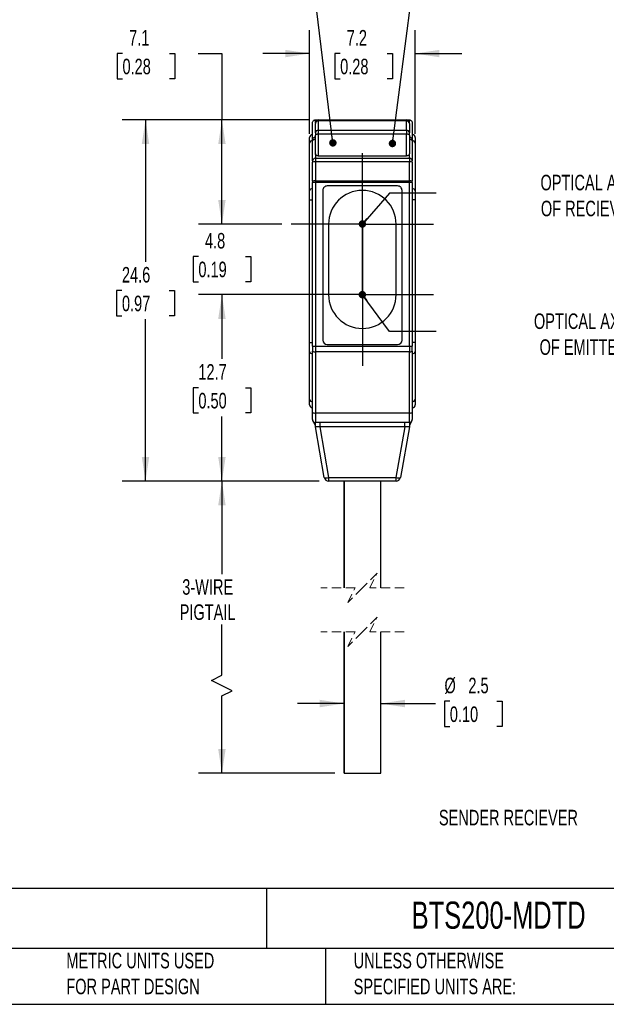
# Model space of a CAD drawing. Header units: millimetres. Extents: x 3 to 137, y 3 to 105.
# Tile 2 of 5: x 61 to 101, y 3 to 70. Entities that reach past the tile are written whole.
import ezdxf

# ---------------------------------------------------------------- set-up
doc = ezdxf.new("R2010")
doc.units = ezdxf.units.MM
doc.header["$LTSCALE"] = 0.5
doc.linetypes.add('CENTERX2', pattern=[20.32, 12.7, -2.54, 2.54, -2.54])
doc.linetypes.add('HIDDEN', pattern=[1.905, 1.27, -0.635])
doc.layers.add('CENTER', color=40, linetype='CENTERX2')
doc.layers.add('DIMENSIONS', color=140, linetype='Continuous', lineweight=25)
doc.layers.add('TEXT', color=140, linetype='Continuous', lineweight=25)
doc.styles.add('SLDTEXTSTYLE0', font='TXT', dxfattribs={"width": 0.7})
doc.dimstyles.new('SLDDIMSTYLE0', dxfattribs={"dimtxt": 1.079004, "dimasz": 1.651, "dimexe": 0, "dimexo": 0.0625, "dimgap": 0.269751, "dimtad": 0, "dimtih": 1, "dimtoh": 1, "dimrnd": 1e-09, "dimzin": 12, "dimdsep": 46, "dimtxsty": 'SLDTEXTSTYLE0', "dimsah": 1, "dimcen": 0.09, "dimadec": 0, "dimazin": 3, "dimtfac": 1, "dimtmove": 0, "dimatfit": 0, "dimfxl": 0, "dimfrac": 2, "dimtolj": 1, "dimtzin": 12, "dimarcsym": 0})
doc.dimstyles.new('SLDDIMSTYLE1', dxfattribs={"dimtxt": 1.079004, "dimasz": 1.651, "dimexe": 0, "dimexo": 0.0625, "dimgap": 0.269751, "dimtad": 0, "dimtih": 1, "dimtoh": 1, "dimrnd": 1e-09, "dimzin": 12, "dimdsep": 46, "dimtxsty": 'SLDTEXTSTYLE0', "dimsah": 1, "dimcen": 0.09, "dimadec": 0, "dimazin": 3, "dimtfac": 1, "dimtofl": 0, "dimtmove": 0, "dimatfit": 3, "dimfxl": 0, "dimfrac": 2, "dimtolj": 1, "dimtzin": 12, "dimarcsym": 0})
doc.dimstyles.new('SLDDIMSTYLE2', dxfattribs={"dimtxt": 0.18, "dimasz": 0.508, "dimexe": 0, "dimexo": 0.0625, "dimgap": 0, "dimtad": 0, "dimtih": 1, "dimtoh": 1, "dimdec": 0, "dimrnd": 1e-09, "dimzin": 0, "dimdsep": 46, "dimtxsty": 'Standard', "dimblk1": 'DOT', "dimblk2": 'DOT', "dimsah": 1, "dimcen": 0.09, "dimadec": 0, "dimazin": 0, "dimtfac": 0.508, "dimtdec": 0, "dimtofl": 0, "dimtmove": 0, "dimatfit": 3, "dimldrblk": 'DOT', "dimfxl": 0, "dimfrac": 2, "dimtolj": 1, "dimtzin": 0, "dimarcsym": 0})

# ---------------------------------------------------------------- blocks, each defined once
blk = doc.blocks.new('_D')
at = {"layer": 'DIMENSIONS'}
for p, q in [((80.796, 62.462), (80.796, 69.507)), ((87.996, 62.462), (87.996, 69.507)), ((80.796, 67.92), (77.621, 67.92)), ((82.884, 67.92), (82.521, 67.92)), ((82.521, 67.92), (82.521, 66.205)), ((86.09, 67.92), (86.452, 67.92)), ((86.452, 67.92), (86.452, 66.205)), ((87.996, 67.92), (91.171, 67.92)), ((82.521, 66.205), (82.884, 66.205)), ((86.452, 66.205), (86.09, 66.205))]:
    blk.add_line(p, q, dxfattribs=at)
for points in [[(80.796, 67.92), (79.145, 68.174), (79.145, 67.666)], [(87.996, 67.92), (89.647, 67.666), (89.647, 68.174)]]:
    blk.add_solid(points, dxfattribs=at)
at = {"layer": 'DIMENSIONS', "char_height": 1.0583, "attachment_point": 1, "style": 'SLDTEXTSTYLE0'}
for s, insert in [('7.2', (83.333, 69.525)), ('0.28', (82.884, 67.569))]:
    blk.add_mtext(s, dxfattribs=dict(at, insert=insert))
blk = doc.blocks.new('_D_1')
at = {"layer": 'DIMENSIONS'}
for p, q in [((81.465, 38.801), (73.246, 38.801)), ((74.833, 38.801), (74.833, 32.476)), ((74.833, 25.584), (74.833, 29.046)), ((74.128, 25.231), (74.833, 25.584)), ((75.539, 24.526), (74.128, 25.231)), ((74.833, 24.173), (75.539, 24.526)), ((74.833, 18.905), (74.833, 24.173)), ((82.511, 18.905), (73.246, 18.905))]:
    blk.add_line(p, q, dxfattribs=at)
for points in [[(74.833, 38.801), (74.579, 37.15), (75.087, 37.15)], [(74.833, 18.905), (75.087, 20.556), (74.579, 20.556)]]:
    blk.add_solid(points, dxfattribs=at)
at = {"layer": 'DIMENSIONS', "char_height": 1.0583, "attachment_point": 1, "style": 'SLDTEXTSTYLE0'}
for s, insert in [('3-WIRE', (72.131, 32.125)), ('PIGTAIL', (71.955, 30.411))]:
    blk.add_mtext(s, dxfattribs=dict(at, insert=insert))
blk = doc.blocks.new('_D_2')
at = {"layer": 'DIMENSIONS'}
for p, q in [((81.461, 51.501), (73.246, 51.501)), ((74.833, 51.501), (74.833, 47.121)), ((73.23, 45.164), (72.868, 45.164)), ((72.868, 45.164), (72.868, 43.449)), ((76.436, 45.164), (76.799, 45.164)), ((76.799, 45.164), (76.799, 43.449)), ((72.868, 43.449), (73.23, 43.449)), ((74.833, 38.801), (74.833, 43.208)), ((76.799, 43.449), (76.436, 43.449)), ((81.465, 38.801), (73.246, 38.801))]:
    blk.add_line(p, q, dxfattribs=at)
for points in [[(74.833, 51.501), (74.579, 49.85), (75.087, 49.85)], [(74.833, 38.801), (75.087, 40.452), (74.579, 40.452)]]:
    blk.add_solid(points, dxfattribs=at)
at = {"layer": 'DIMENSIONS', "char_height": 1.0583, "attachment_point": 1, "style": 'SLDTEXTSTYLE0'}
for s, insert in [('12.7', (73.23, 46.77)), ('0.50', (73.23, 44.813))]:
    blk.add_mtext(s, dxfattribs=dict(at, insert=insert))
blk = doc.blocks.new('_D_3')
at = {"layer": 'DIMENSIONS'}
for p, q in [((74.833, 56.301), (74.833, 59.476)), ((78.921, 56.301), (73.246, 56.301)), ((73.23, 54.098), (72.868, 54.098)), ((72.868, 54.098), (72.868, 52.384)), ((76.436, 54.098), (76.799, 54.098)), ((76.799, 54.098), (76.799, 52.384)), ((72.868, 52.384), (73.23, 52.384)), ((76.799, 52.384), (76.436, 52.384)), ((78.921, 51.501), (73.246, 51.501)), ((74.833, 51.501), (74.833, 48.326))]:
    blk.add_line(p, q, dxfattribs=at)
for points in [[(74.833, 56.301), (75.087, 57.952), (74.579, 57.952)], [(74.833, 51.501), (74.579, 49.85), (75.087, 49.85)]]:
    blk.add_solid(points, dxfattribs=at)
at = {"layer": 'DIMENSIONS', "char_height": 1.0583, "attachment_point": 1, "style": 'SLDTEXTSTYLE0'}
for s, insert in [('4.8', (73.679, 55.704)), ('0.19', (73.23, 53.748))]:
    blk.add_mtext(s, dxfattribs=dict(at, insert=insert))
blk = doc.blocks.new('_D_4')
at = {"layer": 'DIMENSIONS'}
for p, q in [((68.063, 67.92), (67.701, 67.92)), ((67.701, 67.92), (67.701, 66.205)), ((71.27, 67.92), (71.632, 67.92)), ((71.632, 67.92), (71.632, 66.205)), ((73.215, 67.92), (74.833, 67.92)), ((74.833, 67.92), (74.833, 63.401)), ((67.701, 66.205), (68.063, 66.205)), ((71.632, 66.205), (71.27, 66.205)), ((80.761, 63.401), (73.246, 63.401)), ((74.833, 56.301), (74.833, 63.401)), ((78.921, 56.301), (73.246, 56.301))]:
    blk.add_line(p, q, dxfattribs=at)
for points in [[(74.833, 63.401), (74.579, 61.75), (75.087, 61.75)], [(74.833, 56.301), (75.087, 57.952), (74.579, 57.952)]]:
    blk.add_solid(points, dxfattribs=at)
at = {"layer": 'DIMENSIONS', "char_height": 1.0583, "attachment_point": 1, "style": 'SLDTEXTSTYLE0'}
for s, insert in [('7.1', (68.512, 69.525)), ('0.28', (68.063, 67.569))]:
    blk.add_mtext(s, dxfattribs=dict(at, insert=insert))
blk = doc.blocks.new('_D_5')
at = {"layer": 'DIMENSIONS'}
for p, q in [((80.761, 63.401), (68.041, 63.401)), ((69.629, 63.401), (69.629, 53.738)), ((68.026, 51.781), (67.663, 51.781)), ((67.663, 51.781), (67.663, 50.067)), ((71.232, 51.781), (71.594, 51.781)), ((71.594, 51.781), (71.594, 50.067)), ((67.663, 50.067), (68.026, 50.067)), ((69.629, 38.801), (69.629, 49.825)), ((71.594, 50.067), (71.232, 50.067)), ((81.465, 38.801), (68.041, 38.801))]:
    blk.add_line(p, q, dxfattribs=at)
for points in [[(69.629, 63.401), (69.375, 61.75), (69.883, 61.75)], [(69.629, 38.801), (69.883, 40.452), (69.375, 40.452)]]:
    blk.add_solid(points, dxfattribs=at)
at = {"layer": 'DIMENSIONS', "char_height": 1.0583, "attachment_point": 1, "style": 'SLDTEXTSTYLE0'}
for s, insert in [('24.6', (68.026, 53.387)), ('0.97', (68.026, 51.431))]:
    blk.add_mtext(s, dxfattribs=dict(at, insert=insert))
blk = doc.blocks.new('_D_6')
at = {"layer": 'DIMENSIONS'}
for p, q in [((83.146, 23.657), (79.971, 23.657)), ((85.646, 23.657), (89.386, 23.657)), ((90.352, 23.809), (89.99, 23.809)), ((89.99, 23.809), (89.99, 22.094)), ((93.558, 23.809), (93.921, 23.809)), ((93.921, 23.809), (93.921, 22.094)), ((89.99, 22.094), (90.352, 22.094)), ((93.921, 22.094), (93.558, 22.094))]:
    blk.add_line(p, q, dxfattribs=at)
for points in [[(83.146, 23.657), (81.495, 23.911), (81.495, 23.403)], [(85.646, 23.657), (87.297, 23.403), (87.297, 23.911)]]:
    blk.add_solid(points, dxfattribs=at)
at = {"layer": 'DIMENSIONS', "char_height": 1.0583, "attachment_point": 1, "style": 'SLDTEXTSTYLE0'}
for s, insert in [('%%c', (89.986, 25.415)), ('2.5', (91.615, 25.415)), ('0.10', (90.352, 23.459))]:
    blk.add_mtext(s, dxfattribs=dict(at, insert=insert))
blk = doc.blocks.new('_Dot')
at = {"color": 0, "linetype": 'ByBlock', "lineweight": -2}
blk.add_line((-0.5, 0), (-1, 0), dxfattribs=at)
at = {"color": 0, "linetype": 'ByBlock', "const_width": 0.5}
blk.add_lwpolyline([(-0.25, 0, 1), (0.25, 0, 1)], format="xyb", close=True, dxfattribs=at)
blk = doc.blocks.new('SW_CENTERMARKSYMBOL_0')
at = {"layer": 'CENTER', "color": 0}
for p, q in [((0, 2.54), (0, 4.84)), ((0, 0), (0, 2.54)), ((-2.54, 0), (-4.84, 0)), ((0, 0), (-2.54, 0)), ((0, 0), (0, -2.54)), ((0, 0), (2.54, 0)), ((2.54, 0), (4.84, 0)), ((0, -2.54), (0, -4.84))]:
    blk.add_line(p, q, dxfattribs=at)
blk = doc.blocks.new('SW_CENTERMARKSYMBOL_1')
at = {"layer": 'CENTER', "color": 0}
for p, q in [((0, 2.54), (0, 4.84)), ((0, 0), (0, 2.54)), ((-2.54, 0), (-4.84, 0)), ((0, 0), (-2.54, 0)), ((0, 0), (0, -2.54)), ((0, 0), (2.54, 0)), ((2.54, 0), (4.84, 0)), ((0, -2.54), (0, -4.84))]:
    blk.add_line(p, q, dxfattribs=at)

msp = doc.modelspace()

# ---------------------------------------------------------------- linework, layer by layer
for p, q in [((80.9959, 61.98109), (80.9959, 63.20147)), ((81.1959, 63.20147), (81.1959, 63.40147)), ((81.1959, 63.40147), (81.3959, 63.40147)), ((81.1959, 63.20147), (81.1959, 63.16195)), ((81.1959, 62.51889), (81.1959, 63.16195)), ((81.3959, 63.40147), (87.3959, 63.40147)), ((81.3959, 63.40147), (81.3959, 63.3356)), ((81.3959, 63.3356), (81.3959, 62.69254)), ((87.3959, 63.3356), (81.3959, 63.3356)), ((87.3959, 63.40147), (87.3959, 63.3356)), ((87.3959, 63.40147), (87.5959, 63.40147)), ((87.3959, 62.69254), (87.3959, 63.3356)), ((87.5959, 63.20147), (87.5959, 63.40147)), ((87.5959, 63.16195), (87.5959, 63.20147)), ((87.5959, 63.16195), (87.5959, 62.51889)), ((87.7959, 63.20147), (87.7959, 61.98109)), ((81.1959, 62.51889), (81.1959, 62.36073)), ((81.1959, 61.09), (81.1959, 62.36073)), ((81.3959, 62.69254), (87.3959, 62.69254)), ((81.3959, 62.69254), (81.3959, 62.42894)), ((81.3959, 62.42894), (81.3959, 60.94763)), ((87.3959, 62.42894), (81.3959, 62.42894)), ((87.3959, 62.69254), (87.3959, 62.42894)), ((87.3959, 60.94763), (87.3959, 62.42894)), ((87.5959, 62.36073), (87.5959, 62.51889)), ((87.5959, 62.36073), (87.5959, 61.09)), ((80.7959, 61.82715), (80.7959, 62.20147)), ((80.7959, 58.5666), (80.7959, 61.82715)), ((80.9959, 60.60897), (80.9959, 61.98109)), ((87.7959, 61.98109), (87.7959, 60.60897)), ((87.9959, 62.20147), (87.9959, 61.82715)), ((87.9959, 61.82715), (87.9959, 58.5666)), ((81.1959, 61.09), (81.1959, 60.78507)), ((87.5959, 60.78507), (87.5959, 61.09)), ((80.9959, 60.60897), (80.9959, 60.53138)), ((80.9959, 59.23269), (80.9959, 60.53138)), ((81.1959, 60.78507), (87.5959, 60.78507)), ((81.1959, 60.78507), (81.1959, 60.55229)), ((87.5959, 60.55229), (81.1959, 60.55229)), ((81.1959, 60.55229), (81.1959, 59.2536)), ((81.3959, 60.94763), (87.3959, 60.94763)), ((87.5959, 60.78507), (87.5959, 60.55229)), ((87.5959, 59.2536), (87.5959, 60.55229)), ((87.7959, 60.53138), (87.7959, 60.60897)), ((87.7959, 60.53138), (87.7959, 59.23269)), ((80.9959, 59.23269), (80.9959, 59.14907)), ((81.1959, 59.14907), (80.9959, 59.14907)), ((80.9959, 47.99951), (80.9959, 59.14907)), ((81.1959, 59.2536), (87.5959, 59.2536)), ((81.1959, 59.2536), (81.1959, 59.14907)), ((87.5959, 59.14907), (81.1959, 59.14907)), ((81.1959, 59.14907), (81.1959, 47.99951)), ((87.5959, 59.2536), (87.5959, 59.14907)), ((87.5959, 47.99951), (87.5959, 59.14907)), ((87.7959, 59.14907), (87.5959, 59.14907)), ((87.7959, 59.14907), (87.7959, 59.23269)), ((87.7959, 59.14907), (87.7959, 47.99951)), ((80.7959, 57.95376), (80.7959, 58.5666)), ((81.6959, 58.60147), (81.6959, 48.40147)), ((86.7959, 58.90147), (81.9959, 58.90147)), ((87.0959, 48.40147), (87.0959, 58.60147)), ((87.9959, 58.5666), (87.9959, 57.95376)), ((80.7959, 48.24919), (80.7959, 57.95376)), ((80.7959, 57.95376), (80.9959, 57.95376)), ((87.9959, 57.95376), (87.7959, 57.95376)), ((87.9959, 57.95376), (87.9959, 48.24919)), ((82.0959, 56.30147), (82.0959, 51.50147)), ((86.6959, 51.50147), (86.6959, 56.30147)), ((80.7959, 47.63635), (80.7959, 48.24919)), ((80.7959, 48.24919), (80.9959, 48.24919)), ((80.7959, 44.3758), (80.7959, 47.63635)), ((80.9959, 47.99951), (81.1959, 47.99951)), ((80.9959, 47.99951), (80.9959, 47.6465)), ((80.9959, 43.4838), (80.9959, 47.6465)), ((81.1959, 47.99951), (87.5959, 47.99951)), ((81.1959, 47.99951), (81.1959, 47.60728)), ((87.5959, 47.60728), (81.1959, 47.60728)), ((81.1959, 47.60728), (81.1959, 43.44458)), ((81.9959, 48.10147), (86.7959, 48.10147)), ((87.5959, 47.99951), (87.5959, 47.60728)), ((87.5959, 47.99951), (87.7959, 47.99951)), ((87.5959, 43.44458), (87.5959, 47.60728)), ((87.9959, 48.24919), (87.7959, 48.24919)), ((87.7959, 47.6465), (87.7959, 47.99951)), ((87.7959, 47.6465), (87.7959, 43.4838)), ((87.9959, 48.24919), (87.9959, 47.63635)), ((87.9959, 47.63635), (87.9959, 44.3758)), ((80.7959, 44.00147), (80.7959, 44.3758)), ((87.9959, 44.3758), (87.9959, 44.00147)), ((80.9959, 43.00147), (80.9959, 43.4838)), ((81.1959, 43.44458), (87.5959, 43.44458)), ((81.1959, 43.44458), (81.1959, 42.80147)), ((87.5959, 42.80147), (87.5959, 43.44458)), ((87.7959, 43.4838), (87.7959, 43.00147)), ((81.1959, 42.60147), (81.0759, 42.84147)), ((87.5959, 42.80147), (81.1959, 42.80147)), ((81.1959, 42.50147), (81.1959, 42.80147)), ((81.80459, 39.04938), (81.19593, 42.50128)), ((81.49137, 42.50128), (82.10004, 39.04938)), ((81.4959, 42.80147), (81.4959, 42.50147)), ((87.2959, 42.50147), (81.4959, 42.50147)), ((86.69176, 39.04938), (87.30042, 42.50128)), ((87.59586, 42.50128), (86.9872, 39.04938)), ((87.2959, 42.50147), (87.2959, 42.80147)), ((87.7159, 42.84147), (87.5959, 42.60147)), ((87.5959, 42.80147), (87.5959, 42.50147)), ((82.10004, 39.04938), (86.69176, 39.04938)), ((82.10004, 39.04938), (82.10004, 38.80147)), ((86.69176, 38.80147), (86.69176, 39.04938)), ((86.69176, 38.80147), (82.10004, 38.80147)), ((83.1459, 38.80147), (83.1459, 31.53257)), ((83.14595, 31.53257), (83.14595, 38.80147)), ((85.6459, 31.53257), (85.6459, 38.80147)), ((83.1459, 28.53257), (83.1459, 18.9052)), ((83.14595, 18.9052), (83.14595, 28.53257)), ((85.6459, 18.9052), (85.6459, 28.53257)), ((83.14595, 18.9052), (85.64585, 18.9052))]:
    msp.add_line(p, q)
at = {"color": 7, "linetype": 'HIDDEN', "lineweight": 18}
for p, q in [((85.3959, 32.53257), (84.3959, 31.53257)), ((84.8959, 31.53257), (85.3959, 32.53257)), ((83.8959, 31.53257), (81.5584, 31.53257)), ((84.3959, 31.53257), (83.3959, 30.53257)), ((83.3959, 30.53257), (83.8959, 31.53257)), ((87.2334, 31.53257), (84.8959, 31.53257)), ((85.3959, 29.53257), (84.3959, 28.53257)), ((84.8959, 28.53257), (85.3959, 29.53257)), ((83.8959, 28.53257), (81.5584, 28.53257)), ((84.3959, 28.53257), (83.3959, 27.53257)), ((83.3959, 27.53257), (83.8959, 28.53257)), ((87.2334, 28.53257), (84.8959, 28.53257))]:
    msp.add_line(p, q, dxfattribs=at)
at = {"flags": 128}
for points in [[(81.3959, 62.42894), (81.35688, 62.42762), (81.31936, 62.42374), (81.28478, 62.41744), (81.25447, 62.40896), (81.2296, 62.39862), (81.21112, 62.38683), (81.19974, 62.37403), (81.1959, 62.36073)], [(87.5959, 62.36073), (87.59205, 62.37403), (87.58067, 62.38683), (87.56219, 62.39862), (87.53732, 62.40896), (87.50701, 62.41744), (87.47243, 62.42374), (87.43491, 62.42762), (87.3959, 62.42894)]]:
    msp.add_lwpolyline(points, dxfattribs=at)
for centre, radius, start, end in [((81.3959, 63.20147), 0.2, 89.999835, 180.0000983), ((81.38359, 63.14777), 0.18822, 86.2503247, 175.6816175), ((87.3959, 63.20147), 0.2, 359.9999017, 90.000165), ((87.40821, 63.14777), 0.18822, 4.3183825, 93.7496753), ((80.9959, 62.20147), 0.2, 90.0007459, 179.999721), ((81.38359, 62.50471), 0.18823, 86.2515044, 175.6804378), ((87.4082, 62.50471), 0.18823, 4.3195622, 93.7484956), ((87.79589, 62.20147), 0.2, 0.000279, 89.9992541), ((80.97524, 61.80018), 0.18136, 83.4600131, 171.447862), ((87.81655, 61.80018), 0.18136, 8.552138, 96.5399869), ((81.18466, 60.59621), 0.18919, 86.5941834, 176.1318335), ((81.14645, 60.05821), 0.49654, 84.2849483, 107.6501434), ((87.60714, 60.59621), 0.18919, 3.8681665, 93.4058166), ((87.64534, 60.05821), 0.49654, 72.3498566, 95.7150517), ((81.14645, 58.75952), 0.49654, 84.2849483, 107.6501434), ((87.64534, 58.75952), 0.49654, 72.3498566, 95.7150517), ((80.97524, 58.53963), 0.18136, 83.4587913, 171.4484113), ((81.99589, 58.60148), 0.3, 89.999547, 180.000364), ((84.3959, 56.30147), 2.3, 0.0000016, 179.9999984), ((86.7959, 58.60148), 0.3, 359.999636, 90.000453), ((87.81656, 58.53963), 0.18136, 8.5515887, 96.5412087), ((84.3959, 51.50147), 2.3, 180.0000132, 359.9999868), ((81.9959, 48.40147), 0.3, 180.0000025, 269.9999975), ((86.7959, 48.40147), 0.3, 270.0000025, 359.9999975), ((80.97524, 47.66332), 0.18136, 188.5515588, 276.5410706), ((81.14782, 47.89165), 0.28841, 238.212761, 279.5957074), ((87.64397, 47.89165), 0.28841, 260.4042926, 301.787239), ((87.81656, 47.66332), 0.18136, 263.4589294, 351.4484412), ((80.97524, 44.40277), 0.18136, 188.5516684, 276.5408348), ((87.81656, 44.40277), 0.18136, 263.4591652, 351.4483316), ((80.9959, 44.00147), 0.2, 179.9999724, 269.9999942), ((87.7959, 44.00147), 0.2, 270.0000058, 0.0000276), ((81.14782, 43.72895), 0.2884, 238.2124219, 279.5959822), ((81.1959, 43.00147), 0.2, 180.0000691, 269.9999684), ((87.64397, 43.72895), 0.2884, 260.4040178, 301.7875781), ((87.5959, 43.00147), 0.2, 270.0000316, 359.9999309), ((81.95231, 39.49007), 0.46479, 251.4687168, 288.5312832), ((82.10004, 39.10147), 0.3, 190.0000376, 269.9999151), ((86.83948, 39.49007), 0.46479, 251.4687168, 288.5312832), ((86.69176, 39.10147), 0.3, 270.0000849, 349.9999624)]:
    msp.add_arc(centre, radius, start, end)
for points, knots in [([(80.9959, 63.20147), (80.99942, 63.22982), (81.00676, 63.28879), (81.06086, 63.35588), (81.12814, 63.39493), (81.17391, 63.39935), (81.1959, 63.40147)], [0, 0, 0, 0, 0.27026266, 0.56242907, 0.78973712, 1, 1, 1, 1]), ([(87.5959, 63.40147), (87.61439, 63.39998), (87.65278, 63.39687), (87.70716, 63.3712), (87.75525, 63.32815), (87.78938, 63.26913), (87.79378, 63.22343), (87.7959, 63.20147)], [0, 0, 0, 0, 0.17681271, 0.36714904, 0.56354892, 0.79027093, 1, 1, 1, 1]), ([(80.9959, 61.98109), (80.99905, 62.01691), (81.00486, 62.0829), (81.04341, 62.15673), (81.08412, 62.20083), (81.11975, 62.22524), (81.15739, 62.24061), (81.18329, 62.24256), (81.1959, 62.24351)], [0, 0, 0, 0, 0.29426088, 0.54220112, 0.66937119, 0.78672782, 0.89618861, 1, 1, 1, 1]), ([(81.1959, 62.06989), (81.1834, 62.06961), (81.15843, 62.06905), (81.1217, 62.06422), (81.0866, 62.05632), (81.04973, 62.04267), (81.01027, 62.0231), (81.00032, 61.99401), (80.9959, 61.98109)], [0, 0, 0, 0, 0.16011298, 0.32003923, 0.47464658, 0.61860979, 0.83062034, 1, 1, 1, 1]), ([(87.5959, 62.24351), (87.6085, 62.24256), (87.6344, 62.24061), (87.67203, 62.22524), (87.70766, 62.20084), (87.74838, 62.15674), (87.78693, 62.0829), (87.79274, 62.01691), (87.7959, 61.98109)], [0, 0, 0, 0, 0.103783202, 0.213236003, 0.330602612, 0.457796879, 0.705711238, 1, 1, 1, 1]), ([(87.7959, 61.98109), (87.79148, 61.99401), (87.78153, 62.0231), (87.74207, 62.04267), (87.7052, 62.05632), (87.6701, 62.06421), (87.63337, 62.06905), (87.60839, 62.06961), (87.5959, 62.06989)], [0, 0, 0, 0, 0.1693597, 0.3813911, 0.5253146, 0.67990306, 0.83984257, 1, 1, 1, 1]), ([(81.3959, 60.94763), (81.38223, 60.9482), (81.35432, 60.94938), (81.31318, 60.95917), (81.27428, 60.97536), (81.23605, 61.00145), (81.20316, 61.03948), (81.19818, 61.07413), (81.1959, 61.09)], [0, 0, 0, 0, 0.15184259, 0.31006284, 0.46751249, 0.61705895, 0.82462594, 1, 1, 1, 1]), ([(87.5959, 61.09), (87.59193, 61.06943), (87.58306, 61.02347), (87.53249, 60.98261), (87.48261, 60.96033), (87.43948, 60.94955), (87.41023, 60.94826), (87.3959, 60.94763)], [0, 0, 0, 0, 0.22788199, 0.5092541, 0.67396198, 0.84030943, 1, 1, 1, 1]), ([(81.49137, 42.50128), (81.45091, 42.49791), (81.37511, 42.4916), (81.28316, 42.49239), (81.2229, 42.48922), (81.20155, 42.49877), (81.19593, 42.50128)], [0, 0, 0, 0, 0.40871452, 0.76556652, 0.93830159, 1, 1, 1, 1]), ([(81.4959, 42.50147), (81.49505, 42.50146), (81.49354, 42.50145), (81.49204, 42.50133), (81.49137, 42.50128)], [0, 0, 0, 0, 0.55951129, 1, 1, 1, 1]), ([(87.30042, 42.50128), (87.29958, 42.50134), (87.29807, 42.50145), (87.29656, 42.50147), (87.2959, 42.50147)], [0, 0, 0, 0, 0.56041021, 1, 1, 1, 1]), ([(87.59586, 42.50128), (87.58673, 42.49824), (87.55157, 42.48652), (87.48304, 42.49222), (87.39418, 42.4935), (87.33218, 42.49865), (87.30042, 42.50128)], [0, 0, 0, 0, 0.09679877, 0.37254526, 0.67854523, 1, 1, 1, 1])]:
    msp.add_open_spline(points, degree=3, knots=knots)
at = {"layer": 'DIMENSIONS', "flags": 128}
for points in [[(89.42263, 58.41056), (86.24763, 58.41056), (84.39788, 56.31227)], [(89.42263, 48.98128), (86.24763, 48.98128), (84.39252, 51.50178)]]:
    msp.add_lwpolyline(points, dxfattribs=at)
at = {"layer": 'TEXT'}
for p, q in [((136.525, 11.06305), (3.175, 11.06305)), ((77.87945, 11.06305), (77.87945, 6.985)), ((136.525, 6.985), (3.175, 6.985)), ((81.89009, 6.985), (81.89009, 3.175)), ((3.175, 3.175), (136.525, 3.175))]:
    msp.add_line(p, q, dxfattribs=at)

# ---------------------------------------------------------------- block references
at = {"layer": 'CENTER'}
for name, p in [('SW_CENTERMARKSYMBOL_0', (84.3959, 56.30147)), ('SW_CENTERMARKSYMBOL_1', (84.3959, 51.50147))]:
    msp.add_blockref(name, p, dxfattribs=at)
at = {"layer": 'DIMENSIONS', "xscale": 0.508, "yscale": 0.508}
for p, rotation in [((84.39788, 56.31227, 5.35001), 228.6021232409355), ((84.39252, 51.50178, 5.35001), 126.3532548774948)]:
    msp.add_blockref('_Dot', p, dxfattribs=dict(at, rotation=rotation))

# ---------------------------------------------------------------- texts
at = {"layer": 'DIMENSIONS', "char_height": 1.0583333, "attachment_point": 2, "style": 'SLDTEXTSTYLE0'}
for s, insert in [('OPTICAL AXIS^JOF RECIEVER', (99.91049, 59.6638)), ('OPTICAL AXIS^JOF EMITTER', (99.464, 50.2238)), ('SENDER RECIEVER', (94.34239, 16.4192))]:
    msp.add_mtext(s, dxfattribs=dict(at, insert=insert))
at = {"layer": 'TEXT', "attachment_point": 1, "style": 'SLDTEXTSTYLE0'}
for s, insert, char_height in [('AUTONICS PHOTOELECTRIC SENSOR, RECTANGULAR, DIFFUSE, VISIBLE RED LIGHT EMISSION, 5-30MM SENSING DISTANCE, LIGHT-^JON, NPN, 3-WIRE, PIGTAIL.', (3.98287, 10.14128), 0.79375), ('BTS200-MDTD', (87.7509, 10.1713), 1.8520833), ('METRIC UNITS USED ^JFOR PART DESIGN', (64.23919, 6.682), 1.0583333), ('UNLESS OTHERWISE ^JSPECIFIED UNITS ARE:', (83.80396, 6.682), 1.0583333)]:
    msp.add_mtext(s, dxfattribs=dict(at, insert=insert, char_height=char_height))

# ---------------------------------------------------------------- dimensions: what is measured, and where the dimension line sits
at = {"layer": 'DIMENSIONS'}
for base, p1, p2, dimstyle, picture, middle in [((74.83308, 63.40147), (79.5559, 56.30147), (81.3959, 63.40147), 'SLDDIMSTYLE1', '_D_4', (74.83308, 67.91953)), ((69.62886, 63.40147), (82.10004, 38.80147), (81.3959, 63.40147), 'SLDDIMSTYLE1', '_D_5', (69.62886, 51.78142)), ((74.83308, 56.30147), (79.5559, 51.50147), (79.5559, 56.30147), 'SLDDIMSTYLE0', '_D_3', (74.83308, 54.09841)), ((74.83308, 51.50147), (82.10004, 38.80147), (82.0959, 51.50147), 'SLDDIMSTYLE1', '_D_2', (74.83308, 45.16411))]:
    dim = msp.add_linear_dim(base=base, p1=p1, p2=p2, angle=90, dimstyle=dimstyle, dxfattribs=at)
    dim.commit()
    dim.dimension.update_dxf_attribs({"geometry": picture, "text_midpoint": middle, "dimtype": 160})
dim = msp.add_linear_dim(base=(87.9959, 67.91953), p1=(80.7959, 61.82715), p2=(87.9959, 61.82715), dimstyle='SLDDIMSTYLE0', dxfattribs=at)
dim.commit()
dim.dimension.update_dxf_attribs({"geometry": '_D', "text_midpoint": (84.48697, 67.91953), "dimtype": 160})
dim = msp.add_linear_dim(base=(74.83308, 38.80147), p1=(83.14595, 18.9052), p2=(82.10004, 38.80147), angle=90, text='3-WIRE\\PPIGTAIL', dimstyle='SLDDIMSTYLE1', dxfattribs=at)
dim.commit()
dim.dimension.update_dxf_attribs({"geometry": '_D_1', "text_midpoint": (74.83308, 30.76116), "dimtype": 160})
dim = msp.add_linear_dim(base=(85.6459, 23.65735), p1=(83.14595, 18.9052), p2=(85.6459, 18.9052), text='%%c<>', dimstyle='SLDDIMSTYLE0', dxfattribs=at)
dim.commit()
dim.dimension.update_dxf_attribs({"geometry": '_D_6', "text_midpoint": (91.95508, 23.65735), "dimtype": 160})

# ---------------------------------------------------------------- leaders
for points in [[(82.38797, 61.83642), (80.90747, 73.9606), (77.73247, 73.9606)], [(86.44373, 61.79498), (88.03895, 73.9606), (91.21395, 73.9606)]]:
    msp.add_leader(points, dimstyle='SLDDIMSTYLE2', dxfattribs=at)

doc.saveas('drawing.dxf')
